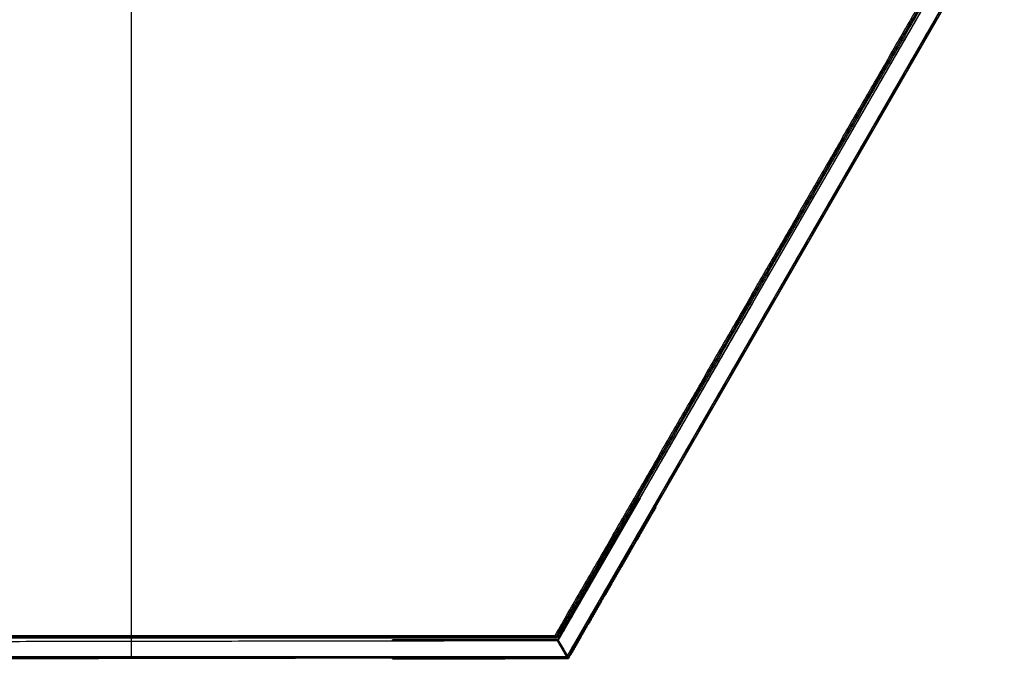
# Model space of a CAD drawing. Header units: millimetres. Extents: x -125 to 125, y -108 to 108.
# Tile 3 of 13: x -16 to 125, y -108 to -17. Entities that reach past the tile are written whole.
import ezdxf

# ---------------------------------------------------------------- set-up
doc = ezdxf.new("R2010")
doc.units = ezdxf.units.MM
doc.layers.add('Base', color=18, linetype='Continuous', true_color=0x000000)
doc.layers.add('Corpo', color=18, linetype='Continuous', true_color=0x000000)

msp = doc.modelspace()

# ---------------------------------------------------------------- linework, layer by layer
at = {"layer": 'Base', "color": 25, "true_color": 0x996633}
for p, q in [((0, -108.05, -6), (0, 108.05, -6)), ((0, -105.05, 17), (0, 105.05, 17)), ((121.48, -0.1, 8.5), (60.83, -105.15, 8.5)), ((62.38, -108.05, -6), (124.77, 0, -6)), ((124.94, -0.1, -3), (62.56, -108.15, -3)), ((91.15, -52.63, 0.2), (91.15, -52.63, 16.8)), ((93.75, -54.13, -5.8), (93.75, -54.13, -0.2)), ((60.65, -105.25, 8.5), (-60.65, -105.25, 8.5)), ((0, -105.25, 0.2), (0, -105.25, 16.8)), ((0, -108.05), (0, -105.45)), ((62.38, -108.25, -3), (-62.38, -108.25, -3)), ((0, -108.25, -5.8), (0, -108.25, -0.2))]:
    msp.add_line(p, q, dxfattribs=at)
at = {"layer": 'Base', "color": 25, "true_color": 0x996633, "extrusion": (-0.5, -0.866025, 0)}
for centre in [(105.05, 16.8), (108.05, -0.2)]:
    msp.add_arc(centre, 0.2, 0, 90, dxfattribs=at)
at = {"layer": 'Base', "color": 25, "true_color": 0x996633, "extrusion": (0.5, 0.866025, 0)}
for centre, start, end in [((-105.45, 0.2), 270, 0), ((-108.05, -5.8), 180, 270)]:
    msp.add_arc(centre, 0.2, start, end, dxfattribs=at)
at = {"layer": 'Base', "color": 25, "true_color": 0x996633, "extrusion": (-1, 0, 0)}
for centre, start in [((105.05, 16.8), 0), ((108.05, -0.2), 0), ((108.05, -0.2, -62.38), 360)]:
    msp.add_arc(centre, 0.2, start, 90, dxfattribs=at)
at = {"layer": 'Base', "color": 25, "true_color": 0x996633, "extrusion": (1, 0, 0)}
for centre, start, end in [((-105.45, 0.2), 270, 0), ((-105.05, 16.8, 60.65), 90, 180), ((-105.45, 0.2, 60.65), 270, 0), ((-108.05, -5.8), 180, 270), ((-108.05, -5.8, 62.38), 180, 270)]:
    msp.add_arc(centre, 0.2, start, end, dxfattribs=at)
at = {"layer": 'Base', "color": 25, "true_color": 0x996633, "extrusion": (0.5, 0.866025, 7.92984e-14)}
msp.add_arc((-105.05, 16.8, -60.65), 0.2, 90, 180, dxfattribs=at)
at = {"layer": 'Base', "color": 25, "true_color": 0x996633}
for centre, radius, start, end in [((60.65, -105.05, 16.8), 0.2, 270, 330), ((60.65, -105.05, 0.2), 0.2, 270, 330), ((60.65, -105.05, 16.8), 0.2, 270, 271.125), ((60.65, -105.05), 0.4, 287.2973, 330), ((62.38, -108.05, -0.2), 0.2, 270, 330), ((62.38, -108.05, -5.8), 0.2, 270, 330), ((62.38, -108.05, -0.2), 0.2, 314.6765, 330)]:
    msp.add_arc(centre, radius, start, end, dxfattribs=at)
at = {"layer": 'Base', "color": 25, "true_color": 0x996633, "extrusion": (0, 0, -1)}
for centre, radius in [((-60.65, -105.05, -8.5), 0.2), ((-60.65, -105.05), 0.4), ((-62.38, -108.05, 3), 0.2)]:
    msp.add_arc(centre, radius, 210, 270, dxfattribs=at)
at = {"layer": 'Base', "color": 25, "true_color": 0x996633, "extrusion": (0.5, 0.866025, 1.77636e-14)}
msp.add_arc((-105.45, 0.2, -60.65), 0.2, 270, 360, dxfattribs=at)
at = {"layer": 'Base', "color": 25, "true_color": 0x996633, "extrusion": (0.5, 0.866025, 1.7636e-13)}
msp.add_arc((-108.05, -0.2, -62.38), 0.2, 90, 180, dxfattribs=at)
at = {"layer": 'Base', "color": 25, "true_color": 0x996633, "extrusion": (0.5, 0.866025, -7.92984e-14)}
msp.add_arc((-108.05, -5.8, -62.38), 0.2, 180, 270, dxfattribs=at)
at = {"layer": 'Base', "color": 25, "true_color": 0x996633}
for points in [[(60.65, -105.05, 17), (90.98, -52.53, 17), (121.3, 0, 17)], [(60.83, -105.15, 16.8), (91.15, -52.63, 16.8), (121.48, -0.1, 16.8)], [(121.48, -0.1, 0.2), (91.15, -52.63, 0.2), (60.83, -105.15, 0.2)], [(121.65, -0.2), (91.33, -52.73), (61, -105.25)], [(62.38, -108.05), (93.58, -54.03), (124.77, 0)], [(62.38, -108.05, -6), (93.58, -54.03, -6), (124.77, 0, -6)], [(62.56, -108.15, -0.2), (93.75, -54.13, -0.2), (124.94, -0.1, -0.2)], [(124.94, -0.1, -5.8), (93.75, -54.13, -5.8), (62.56, -108.15, -5.8)], [(-60.65, -105.05, 17), (0, -105.05, 17), (60.65, -105.05, 17)], [(60.65, -105.25, 0.2), (0, -105.25, 0.2), (-60.65, -105.25, 0.2)], [(-60.65, -105.25, 16.8), (0, -105.25, 16.8), (60.65, -105.25, 16.8)], [(60.65, -105.45), (0, -105.45), (-60.65, -105.45)], [(60.65, -105.25, 16.8), (60.65, -105.25, 8.5), (60.65, -105.25, 0.2)], [(60.83, -105.15, 0.2), (60.83, -105.15, 8.5), (60.83, -105.15, 16.8)], [(-62.38, -108.05), (0, -108.05), (62.38, -108.05)], [(-62.38, -108.05, -6), (0, -108.05, -6), (62.38, -108.05, -6)], [(62.38, -108.25, -5.8), (0, -108.25, -5.8), (-62.38, -108.25, -5.8)], [(-62.38, -108.25, -0.2), (0, -108.25, -0.2), (62.38, -108.25, -0.2)], [(62.38, -108.25, -0.2), (62.38, -108.25, -3), (62.38, -108.25, -5.8)], [(62.56, -108.15, -5.8), (62.56, -108.15, -3), (62.56, -108.15, -0.2)]]:
    msp.add_open_spline(points, degree=2, dxfattribs=at)
at = {"layer": 'Corpo', "color": 25, "true_color": 0x996633}
for p, q in [((61.11, -105.66, 161.5), (122.11, 0, 161.5)), ((124.97, -0.05, 161.5), (62.56, -108.15, 161.5)), ((91.61, -52.83), (91.61, -52.83, 323)), ((93.76, -54.1), (93.76, -54.1, 323)), ((61.03, -105.61, 161.5), (72.72, -85.35, 161.5)), ((72.81, -85.4, 161.5), (61.06, -105.76, 161.5)), ((72.72, -85.35, 161.5), (72.81, -85.4, 161.5)), ((72.76, -85.38), (72.76, -85.38, 323)), ((74.97, -86.65, 161.5), (62.5, -108.25, 161.5)), ((62.59, -108.3, 161.5), (75.06, -86.7, 161.5)), ((75.06, -86.7, 161.5), (74.97, -86.65, 161.5)), ((75.01, -86.68), (75.01, -86.68, 323)), ((66.93, -95.57), (66.82, -95.57)), ((66.93, -95.57, 323), (66.82, -95.57, 323)), ((66.87, -95.48), (66.87, -95.48, 323)), ((66.93, -95.58), (66.93, -95.58, 323)), ((68.69, -97.52), (68.81, -97.52)), ((68.69, -97.52, 323), (68.81, -97.52, 323)), ((68.74, -97.45), (68.74, -97.45, 323)), ((68.82, -97.5), (68.82, -97.5, 323)), ((37.38, -105.69, 161.5), (60.94, -105.66, 161.5)), ((37.38, -105.79, 161.5), (37.38, -105.69, 161.5)), ((49.16, -105.67), (49.16, -105.67, 323)), ((55.09, -105.77), (55.09, -105.67)), ((55.09, -105.77, 323), (55.09, -105.67, 323)), ((62.56, -108.15, 161.5), (61.11, -105.66, 161.5)), ((-60.71, -105.95, 161.5), (60.94, -105.76, 161.5)), ((0, -108.36, 323), (0, -105.86, 323)), ((0, -108.36), (0, -105.86)), ((0.12, -105.86), (0.12, -105.86, 323)), ((37.38, -105.74), (37.38, -105.74, 323)), ((61.06, -105.76, 161.5), (37.38, -105.79, 161.5)), ((49.22, -105.77), (49.22, -105.77, 323)), ((60.94, -105.76, 161.5), (62.38, -108.25, 161.5)), ((61.66, -107), (61.66, -107, 323)), ((61.84, -106.9), (61.84, -106.9, 323)), ((62.38, -108.25, 161.5), (-62.09, -108.46, 161.5)), ((0.15, -108.36), (0.15, -108.36, 323)), ((62.5, -108.25, 161.5), (37.38, -108.29, 161.5)), ((37.38, -108.29, 161.5), (37.38, -108.39, 161.5)), ((37.38, -108.34), (37.38, -108.34, 323)), ((37.38, -108.39, 161.5), (62.5, -108.35, 161.5)), ((49.94, -108.27), (49.94, -108.27, 323)), ((49.94, -108.37), (49.94, -108.37, 323)), ((56.22, -108.36), (56.22, -108.26)), ((56.22, -108.36, 323), (56.22, -108.26, 323))]:
    msp.add_line(p, q, dxfattribs=at)
for centre in [(60.94, -105.56), (60.94, -105.56, 323), (62.5, -108.25), (62.5, -108.25, 323), (62.5, -108.25, 161.5)]:
    msp.add_arc(centre, 0.1, 270.0936, 330, dxfattribs=at)
at = {"layer": 'Corpo', "color": 25, "true_color": 0x996633, "extrusion": (0, 0, -1)}
msp.add_arc((-60.94, -105.56, -161.5), 0.1, 210, 269.9064, dxfattribs=at)
at = {"layer": 'Corpo', "color": 25, "true_color": 0x996633}
for points in [[(61.11, -105.66), (91.61, -52.83), (122.11, 0)], [(61.11, -105.66, 323), (91.61, -52.83, 323), (122.11, 0, 323)], [(124.97, -0.05), (93.76, -54.1), (62.56, -108.15)], [(124.97, -0.05, 323), (93.76, -54.1, 323), (62.56, -108.15, 323)], [(61.03, -105.61), (66.87, -95.48), (72.72, -85.35)], [(72.72, -85.35, 323), (66.87, -95.48, 323), (61.03, -105.61, 323)], [(61.06, -105.76, 323), (66.93, -95.58, 323), (72.81, -85.4, 323)], [(72.81, -85.4), (66.93, -95.58), (61.06, -105.76)], [(72.72, -85.35), (72.72, -85.35, 161.5), (72.72, -85.35, 323)], [(72.81, -85.4, 323), (72.76, -85.38, 323), (72.72, -85.35, 323)], [(72.72, -85.35), (72.76, -85.38), (72.81, -85.4)], [(72.81, -85.4), (72.81, -85.4, 161.5), (72.81, -85.4, 323)], [(62.5, -108.25, 323), (68.74, -97.45, 323), (74.97, -86.65, 323)], [(74.97, -86.65), (68.74, -97.45), (62.5, -108.25)], [(75.06, -86.7, 323), (68.82, -97.5, 323), (62.59, -108.3, 323)], [(62.59, -108.3), (68.82, -97.5), (75.06, -86.7)], [(74.97, -86.65, 323), (75.01, -86.68, 323), (75.06, -86.7, 323)], [(75.06, -86.7), (75.01, -86.68), (74.97, -86.65)], [(74.97, -86.65), (74.97, -86.65, 161.5), (74.97, -86.65, 323)], [(75.06, -86.7), (75.06, -86.7, 161.5), (75.06, -86.7, 323)], [(60.94, -105.66, 323), (49.16, -105.67, 323), (37.38, -105.69, 323)], [(37.38, -105.69), (49.16, -105.67), (60.94, -105.66)], [(37.38, -105.69, 323), (37.38, -105.74, 323), (37.38, -105.79, 323)], [(37.38, -105.69), (37.38, -105.69, 161.5), (37.38, -105.69, 323)], [(37.38, -105.79), (37.38, -105.74), (37.38, -105.69)], [(60.94, -105.66), (60.94, -105.66, 161.5), (60.94, -105.66, 323)], [(61.03, -105.61, 323), (61.03, -105.61, 161.5), (61.03, -105.61)], [(61.11, -105.66, 323), (61.11, -105.66, 161.5), (61.11, -105.66)], [(62.56, -108.15), (61.84, -106.9), (61.11, -105.66)], [(62.56, -108.15, 323), (61.84, -106.9, 323), (61.11, -105.66, 323)], [(-60.71, -105.95, 323), (0.12, -105.86, 323), (60.94, -105.76, 323)], [(-60.71, -105.95), (0.12, -105.86), (60.94, -105.76)], [(37.38, -105.79, 323), (49.22, -105.77, 323), (61.06, -105.76, 323)], [(61.06, -105.76), (49.22, -105.77), (37.38, -105.79)], [(37.38, -105.79, 323), (37.38, -105.79, 161.5), (37.38, -105.79)], [(60.94, -105.76), (60.94, -105.76, 161.5), (60.94, -105.76, 323)], [(60.94, -105.76), (61.66, -107), (62.38, -108.25)], [(60.94, -105.76, 323), (61.66, -107, 323), (62.38, -108.25, 323)], [(61.06, -105.76), (61.06, -105.76, 161.5), (61.06, -105.76, 323)], [(62.38, -108.25, 323), (0.15, -108.36, 323), (-62.09, -108.46, 323)], [(62.38, -108.25), (0.15, -108.36), (-62.09, -108.46)], [(37.38, -108.29, 323), (49.94, -108.27, 323), (62.5, -108.25, 323)], [(62.5, -108.25), (49.94, -108.27), (37.38, -108.29)], [(37.38, -108.39, 323), (37.38, -108.34, 323), (37.38, -108.29, 323)], [(37.38, -108.29, 323), (37.38, -108.29, 161.5), (37.38, -108.29)], [(37.38, -108.29), (37.38, -108.34), (37.38, -108.39)], [(37.38, -108.39), (49.94, -108.37), (62.5, -108.35)], [(62.5, -108.35, 323), (49.94, -108.37, 323), (37.38, -108.39, 323)], [(37.38, -108.39), (37.38, -108.39, 161.5), (37.38, -108.39, 323)], [(62.38, -108.25, 323), (62.38, -108.25, 161.5), (62.38, -108.25)], [(62.5, -108.25), (62.5, -108.25, 161.5), (62.5, -108.25, 323)], [(62.5, -108.35), (62.5, -108.35, 161.5), (62.5, -108.35, 323)], [(62.56, -108.15), (62.56, -108.15, 161.5), (62.56, -108.15, 323)], [(62.59, -108.3, 323), (62.59, -108.3, 161.5), (62.59, -108.3)]]:
    msp.add_open_spline(points, degree=2, dxfattribs=at)

doc.saveas('drawing.dxf')
